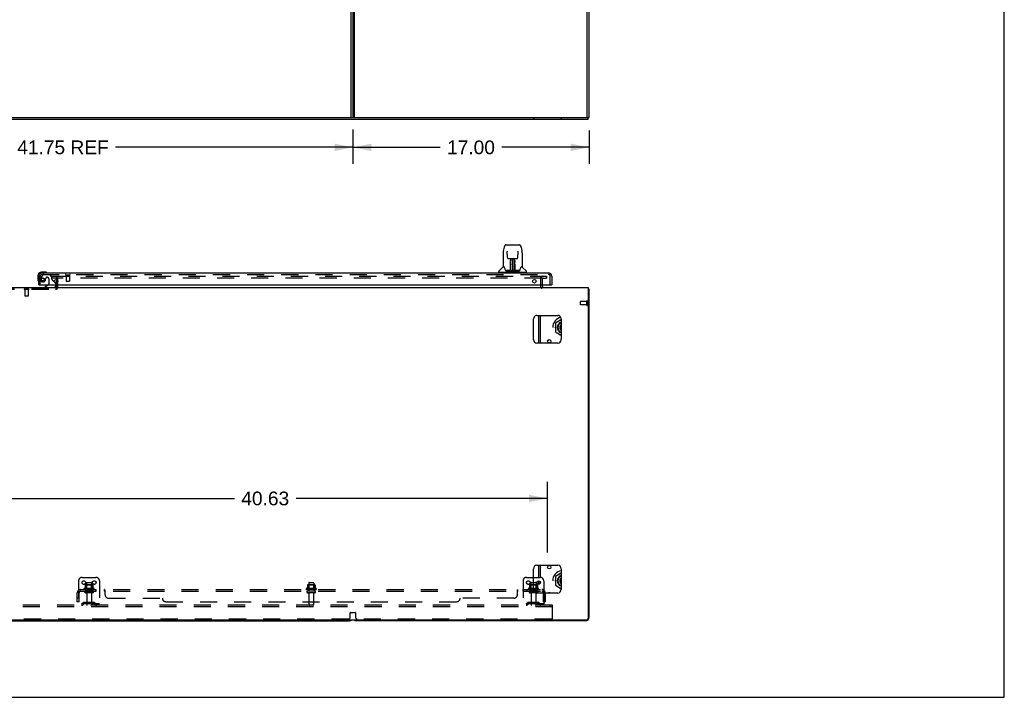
# Model space of a CAD drawing. Header units: inches. Extents: x 0 to 224, y 0 to 145.
# Tile 13 of 15: x 153 to 224, y 0 to 49. Entities that reach past the tile are written whole.
import ezdxf

# ---------------------------------------------------------------- set-up
doc = ezdxf.new("R2010")
doc.units = ezdxf.units.IN
doc.header["$LTSCALE"] = 12.302632
doc.header["$MEASUREMENT"] = 0
doc.linetypes.add('HIDDEN', pattern=[0.2, 0.1, -0.1])
doc.layers.get('0').update_dxf_attribs({"linetype": 'CONTINUOUS'})
for name, color, linetype in [('DEFAULT_2', 8, 'HIDDEN'), ('DIMENSIONS', 7, 'CONTINUOUS'), ('MAIN_DOOR_ASSEMBLY', 7, 'CONTINUOUS'), ('SUBPANELS', 7, 'CONTINUOUS')]:
    doc.layers.add(name, color=color, linetype=linetype)
doc.styles.get("Standard").update_dxf_attribs({"font": 'arial.ttf'})
doc.dimstyles.new('DIMSTYLE_1', dxfattribs={"dimtxt": 0.986842, "dimasz": 1.315789, "dimexe": 0.09, "dimexo": 0.07, "dimgap": 0.0375, "dimtad": 0, "dimtih": 1, "dimtoh": 1, "dimzin": 4, "dimdsep": 46, "dimtxsty": 'Standard', "dimblk": '_FILLED', "dimblk1": '_FILLED', "dimblk2": '_FILLED', "dimcen": 0.09, "dimadec": 3, "dimazin": 1, "dimtfac": 1, "dimtdec": 3, "dimtofl": 0, "dimtmove": 0, "dimatfit": 3, "dimldrblk": '_FILLED', "dimfxl": 0, "dimtolj": 1, "dimtzin": 4, "dimarcsym": 0})

# ---------------------------------------------------------------- blocks, each defined once
blk = doc.blocks.new('_FILLED')
at = {"color": 0, "linetype": 'ByBlock'}
blk.add_solid([(0, 0), (-1, 0.2), (-1, -0.2)], dxfattribs=at)
blk = doc.blocks.new('*D12')
at = {"layer": 'DIMENSIONS', "color": 2, "linetype": 'Continuous'}
for p, q in [((189.786, 51.426), (189.786, 60.268)), ((189.786, 59.084), (187.053, 59.084)), ((193.661, 59.084), (196.292, 59.084))]:
    blk.add_line(p, q, dxfattribs=at)
at = {"layer": 'DIMENSIONS', "color": 2, "linetype": 'Continuous', "xscale": 1.3157894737, "yscale": 1.3157894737, "zscale": 1.3157894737}
blk.add_blockref('_FILLED', (189.786, 59.084), dxfattribs=at)
at = {"layer": 'DIMENSIONS', "color": 2, "linetype": 'Continuous', "xscale": 1.3157894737, "yscale": 1.3157894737, "zscale": 1.3157894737, "rotation": 180}
blk.add_blockref('_FILLED', (193.661, 59.084), dxfattribs=at)
at = {"layer": 'DIMENSIONS', "color": 2, "linetype": 'Continuous', "insert": (186.56, 59.577), "char_height": 0.9868, "width": 2.68172, "attachment_point": 3, "line_spacing_factor": 0.9}
blk.add_mtext('3.88\\PI.D.', dxfattribs=at)
blk = doc.blocks.new('*D15')
at = {"layer": 'DIMENSIONS', "color": 2, "linetype": 'Continuous'}
for p, q in [((176.786, 40.896), (176.786, 38.434)), ((193.786, 40.834), (193.786, 38.434)), ((176.786, 39.618), (183.068, 39.618)), ((193.786, 39.618), (187.503, 39.618))]:
    blk.add_line(p, q, dxfattribs=at)
at = {"layer": 'DIMENSIONS', "color": 2, "linetype": 'Continuous', "xscale": 1.3157894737, "yscale": 1.3157894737, "zscale": 1.3157894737, "rotation": 180}
blk.add_blockref('_FILLED', (176.786, 39.618), dxfattribs=at)
at = {"layer": 'DIMENSIONS', "color": 2, "linetype": 'Continuous', "xscale": 1.3157894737, "yscale": 1.3157894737, "zscale": 1.3157894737}
blk.add_blockref('_FILLED', (193.786, 39.618), dxfattribs=at)
at = {"layer": 'DIMENSIONS', "color": 2, "linetype": 'Continuous', "insert": (185.286, 40.111), "char_height": 0.9868, "width": 3.44844, "attachment_point": 2, "line_spacing_factor": 0.9}
blk.add_mtext('17.00', dxfattribs=at)
blk = doc.blocks.new('*D16')
at = {"layer": 'DIMENSIONS', "color": 2, "linetype": 'Continuous'}
for p, q in [((135.036, 40.896), (135.036, 38.434)), ((176.786, 40.896), (176.786, 38.434)), ((135.036, 39.618), (152.126, 39.618)), ((176.786, 39.618), (159.695, 39.618))]:
    blk.add_line(p, q, dxfattribs=at)
at = {"layer": 'DIMENSIONS', "color": 2, "linetype": 'Continuous', "xscale": 1.3157894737, "yscale": 1.3157894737, "zscale": 1.3157894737, "rotation": 180}
blk.add_blockref('_FILLED', (135.036, 39.618), dxfattribs=at)
at = {"layer": 'DIMENSIONS', "color": 2, "linetype": 'Continuous', "xscale": 1.3157894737, "yscale": 1.3157894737, "zscale": 1.3157894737}
blk.add_blockref('_FILLED', (176.786, 39.618), dxfattribs=at)
at = {"layer": 'DIMENSIONS', "color": 2, "linetype": 'Continuous', "insert": (155.911, 40.111), "char_height": 0.9868, "width": 6.58139, "attachment_point": 2, "line_spacing_factor": 0.9}
blk.add_mtext('41.75 REF', dxfattribs=at)
blk = doc.blocks.new('*D24')
at = {"layer": 'DIMENSIONS', "color": 2, "linetype": 'Continuous'}
for p, q in [((150.161, 10.435), (150.161, 15.511)), ((190.786, 10.435), (190.786, 15.511)), ((150.161, 14.327), (168.255, 14.327)), ((190.786, 14.327), (172.691, 14.327))]:
    blk.add_line(p, q, dxfattribs=at)
at = {"layer": 'DIMENSIONS', "color": 2, "linetype": 'Continuous', "xscale": 1.3157894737, "yscale": 1.3157894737, "zscale": 1.3157894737, "rotation": 180}
blk.add_blockref('_FILLED', (150.161, 14.327), dxfattribs=at)
at = {"layer": 'DIMENSIONS', "color": 2, "linetype": 'Continuous', "xscale": 1.3157894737, "yscale": 1.3157894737, "zscale": 1.3157894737}
blk.add_blockref('_FILLED', (190.786, 14.327), dxfattribs=at)
at = {"layer": 'DIMENSIONS', "color": 2, "linetype": 'Continuous', "insert": (170.473, 14.82), "char_height": 0.9868, "width": 3.44844, "attachment_point": 2, "line_spacing_factor": 0.9}
blk.add_mtext('40.63', dxfattribs=at)

msp = doc.modelspace()

# ---------------------------------------------------------------- hatches: boundary and pattern name
at = {"linetype": 'Continuous'}
h = msp.add_hatch(dxfattribs=at)
h.set_pattern_fill('DEFAULT__3', color=2, scale=179001.843809, angle=245, style=0, pattern_type=0)
h.set_pattern_definition([(245, (0, 0), (162230, -75650), [])])
edge = h.paths.add_edge_path()
edge.add_line((193.661, 41.755), (193.661, 125.505))
edge.add_line((193.786, 125.505), (193.661, 125.505))
edge.add_line((193.786, 41.755), (193.786, 125.505))
edge.add_line((193.786, 41.755), (193.661, 41.755))
h = msp.add_hatch(dxfattribs=at)
h.set_pattern_fill('DEFAULT__1', color=2, scale=838700.086663, angle=5, style=0, pattern_type=0)
h.set_pattern_definition([(5, (0, 0), (-73100, 835500), [])])
edge = h.paths.add_edge_path()
edge.add_line((193.723, 41.755), (76.348, 41.755))
edge.add_line((193.723, 41.63), (193.723, 41.755))
edge.add_line((193.723, 41.63), (76.348, 41.63))
edge.add_line((76.348, 41.63), (76.348, 41.755))

# ---------------------------------------------------------------- linework, layer by layer
at = {"color": 7, "linetype": 'Continuous'}
for p, q in [((223.684, 0), (223.684, 144.737)), ((193.661, 41.755), (193.661, 125.505)), ((193.786, 41.755), (193.786, 125.505)), ((176.786, 49.38), (176.786, 41.755)), ((176.911, 41.755), (176.911, 49.38)), ((76.286, 41.755), (193.786, 41.755)), ((193.723, 41.63), (76.348, 41.63)), ((193.723, 41.63), (193.723, 41.755)), ((76.348, 29.514), (193.723, 29.514)), ((190.411, 29.718), (190.411, 29.639)), ((193.723, 29.514), (193.723, 5.702)), ((193.786, 29.389), (193.723, 29.389)), ((193.786, 5.764), (193.786, 29.389)), ((189.786, 25.764), (189.786, 27.264)), ((190.036, 27.514), (191.536, 27.514)), ((190.265, 27.514), (190.265, 25.514)), ((191.786, 27.203), (191.36, 26.957)), ((191.403, 26.932), (191.36, 26.957)), ((191.36, 26.957), (191.36, 26.322)), ((191.786, 27.264), (191.786, 25.764)), ((191.403, 26.347), (191.36, 26.322)), ((191.36, 26.322), (191.786, 26.076)), ((191.536, 25.514), (190.036, 25.514)), ((189.786, 7.764), (189.786, 9.264)), ((190.036, 9.514), (191.536, 9.514)), ((190.265, 9.514), (190.265, 8.639)), ((191.786, 9.264), (191.786, 7.764)), ((189.786, 8.639), (190.286, 8.639)), ((191.786, 8.953), (191.36, 8.707)), ((191.403, 8.682), (191.36, 8.707)), ((191.36, 8.707), (191.36, 8.072)), ((190.265, 8.339), (190.265, 8.19)), ((190.536, 8.389), (190.536, 7.514)), ((191.403, 8.097), (191.36, 8.072)), ((191.36, 8.072), (191.786, 7.826)), ((191.536, 7.514), (190.036, 7.514)), ((76.411, 5.577), (193.598, 5.577)), ((135.286, 5.514), (176.536, 5.514)), ((193.536, 5.514), (177.036, 5.514)), ((0, 0), (223.684, 0))]:
    msp.add_line(p, q, dxfattribs=at)
at = {"color": 3, "linetype": 'Continuous'}
for p, q in [((176.661, 41.755), (176.661, 49.38)), ((190.161, 25.514), (190.161, 27.514)), ((190.161, 8.639), (190.161, 9.514)), ((190.161, 8.136), (190.161, 8.392))]:
    msp.add_line(p, q, dxfattribs=at)
at = {"color": 7, "linetype": 'Continuous'}
for points in [[(193.725, 29.428), (193.727, 29.426), (193.73, 29.423), (193.732, 29.421), (193.736, 29.42), (193.739, 29.418), (193.743, 29.416), (193.747, 29.414), (193.75, 29.413), (193.754, 29.412)], [(193.754, 29.412), (193.762, 29.409), (193.765, 29.408), (193.768, 29.406), (193.771, 29.405), (193.774, 29.404), (193.776, 29.402), (193.779, 29.401), (193.781, 29.399), (193.782, 29.398), (193.783, 29.396), (193.784, 29.395), (193.785, 29.393), (193.785, 29.391), (193.786, 29.389)]]:
    msp.add_lwpolyline(points, dxfattribs=at)
for centre, radius in [((190.921, 25.65), 0.125), ((190.921, 9.379), 0.125), ((190.161, 8.264), 0.128)]:
    msp.add_circle(centre, radius, dxfattribs=at)
for centre, radius, start, end in [((190.536, 29.639), 0.125, 180, 270), ((193.536, 29.264), 0.25, 40.76087, 41.39316), ((190.036, 27.264), 0.25, 90, 180), ((190.921, 27.629), 0.125, 246.54302, 293.45698), ((191.911, 26.639), 0.744, 101.43626, 180), ((191.911, 26.639), 0.413, 107.6446, 252.35553), ((191.536, 27.264), 0.25, 0, 90), ((191.911, 26.639), 0.366, 109.99052, 250.00947), ((191.911, 26.639), 0.365, 110.02865, 249.97135), ((191.911, 26.639), 0.557, 111.16769, 128.83231), ((191.911, 26.639), 0.557, 171.16769, 188.83231), ((191.554, 26.754), 0.01, 319.44459, 342.14154), ((191.554, 26.524), 0.01, 21.86633, 40.52313), ((191.911, 26.639), 0.235, 122.13608, 237.86392), ((190.036, 25.764), 0.25, 180, 270), ((191.536, 25.764), 0.25, 270, 360), ((191.911, 26.639), 0.557, 231.16769, 248.83231), ((190.036, 9.264), 0.25, 90, 180), ((191.536, 9.264), 0.25, 0, 90), ((190.286, 8.389), 0.25, 0, 90), ((191.911, 8.389), 0.744, 99.68035, 180), ((191.911, 8.389), 0.413, 107.6446, 252.35553), ((191.911, 8.389), 0.366, 109.99052, 250.00947), ((191.911, 8.389), 0.365, 110.02865, 249.97135), ((191.911, 8.389), 0.557, 111.16769, 128.83231), ((191.911, 8.389), 0.235, 122.13608, 237.86392), ((191.911, 8.389), 0.557, 171.16769, 188.83231), ((191.554, 8.504), 0.01, 319.44459, 342.14154), ((191.554, 8.274), 0.01, 21.86633, 40.52313), ((191.911, 8.389), 0.557, 231.16769, 248.83231), ((190.036, 7.764), 0.25, 180, 270), ((190.921, 7.4), 0.125, 66.54302, 113.45698), ((191.536, 7.764), 0.25, 270, 360), ((193.536, 5.764), 0.25, 270, 360), ((193.598, 5.702), 0.125, 270, 360), ((176.536, 5.764), 0.25, 270, 311.40404), ((177.036, 5.764), 0.25, 228.59596, 270)]:
    msp.add_arc(centre, radius, start, end, dxfattribs=at)
at = {"layer": 'DEFAULT_2', "color": 8, "linetype": 'HIDDEN'}
for p, q in [((189.786, 41.755), (189.786, 41.63)), ((191.786, 41.755), (191.786, 41.63)), ((155.098, 30.327), (190.379, 30.327)), ((155.098, 30.327), (155.098, 30.202)), ((190.379, 30.202), (155.098, 30.202)), ((155.432, 29.543), (155.432, 30.152)), ((155.536, 29.543), (155.536, 30.152)), ((190.286, 30.139), (190.286, 29.639)), ((190.407, 30.327), (190.723, 30.327)), ((190.407, 30.202), (190.723, 30.202)), ((190.411, 30.139), (190.411, 29.718)), ((190.723, 30.327), (190.723, 30.202)), ((151.19, 29.493), (155.382, 29.493)), ((151.19, 29.389), (155.382, 29.389)), ((153.454, 29.393), (153.117, 29.393)), ((153.117, 29.393), (153.117, 29.375)), ((153.454, 29.375), (153.117, 29.375)), ((153.162, 29.375), (153.162, 28.903)), ((153.41, 29.375), (153.41, 28.903)), ((153.454, 29.393), (153.454, 29.375)), ((153.41, 28.903), (153.162, 28.903)), ((153.172, 28.893), (153.162, 28.903)), ((153.4, 28.893), (153.172, 28.893)), ((153.4, 28.893), (153.41, 28.903)), ((193.161, 28.275), (193.161, 28.503)), ((193.618, 28.513), (193.171, 28.513)), ((193.618, 28.247), (193.618, 28.531)), ((193.661, 28.247), (193.661, 28.531)), ((193.618, 28.265), (193.171, 28.265)), ((157.286, 8.639), (158.286, 8.639)), ((189.286, 8.639), (189.786, 8.639)), ((157.036, 8.389), (157.036, 6.639)), ((158.141, 7.834), (157.43, 7.834)), ((157.508, 8.09), (157.508, 7.862)), ((158.041, 8.1), (157.53, 8.1)), ((157.602, 8.08), (157.582, 8.1)), ((157.969, 8.08), (157.602, 8.08)), ((157.602, 7.784), (157.602, 8.08)), ((157.603, 8.234), (157.603, 7.639)), ((157.633, 8.264), (157.939, 8.264)), ((157.969, 8.234), (157.969, 7.639)), ((157.969, 8.08), (157.989, 8.1)), ((157.969, 7.784), (157.969, 8.08)), ((158.063, 8.09), (158.063, 7.862)), ((158.536, 8.389), (158.536, 6.639)), ((174.141, 7.834), (173.43, 7.834)), ((173.508, 8.09), (173.508, 7.862)), ((174.041, 8.1), (173.53, 8.1)), ((173.602, 8.08), (173.582, 8.1)), ((173.969, 8.08), (173.602, 8.08)), ((173.602, 7.784), (173.602, 8.08)), ((173.603, 8.234), (173.603, 7.639)), ((173.633, 8.264), (173.939, 8.264)), ((173.969, 8.234), (173.969, 7.639)), ((173.969, 8.08), (173.989, 8.1)), ((173.969, 7.784), (173.969, 8.08)), ((174.063, 8.09), (174.063, 7.862)), ((189.036, 8.389), (189.036, 6.639)), ((190.141, 7.834), (189.43, 7.834)), ((189.508, 8.09), (189.508, 7.862)), ((190.041, 8.1), (189.53, 8.1)), ((189.602, 8.08), (189.582, 8.1)), ((189.969, 8.08), (189.602, 8.08)), ((189.602, 7.784), (189.602, 8.08)), ((189.603, 8.234), (189.603, 7.639)), ((189.633, 8.264), (189.939, 8.264)), ((189.969, 8.234), (189.969, 7.639)), ((189.969, 8.08), (189.989, 8.1)), ((189.969, 7.784), (189.969, 8.08)), ((190.063, 8.09), (190.063, 7.862)), ((158.12, 7.764), (157.451, 7.764)), ((158.05, 7.639), (157.521, 7.639)), ((158.05, 7.533), (157.521, 7.533)), ((157.602, 7.784), (157.582, 7.764)), ((157.969, 7.784), (157.602, 7.784)), ((157.62, 7.471), (157.62, 6.669)), ((157.952, 7.471), (157.952, 6.669)), ((157.969, 7.784), (157.989, 7.764)), ((174.12, 7.764), (173.451, 7.764)), ((174.05, 7.639), (173.521, 7.639)), ((174.05, 7.533), (173.521, 7.533)), ((173.602, 7.784), (173.582, 7.764)), ((173.969, 7.784), (173.602, 7.784)), ((173.62, 7.471), (173.62, 6.669)), ((173.952, 7.471), (173.952, 6.669)), ((173.969, 7.784), (173.989, 7.764)), ((190.12, 7.764), (189.451, 7.764)), ((190.05, 7.639), (189.521, 7.639)), ((190.05, 7.533), (189.521, 7.533)), ((189.602, 7.784), (189.582, 7.764)), ((189.969, 7.784), (189.602, 7.784)), ((189.62, 7.471), (189.62, 6.669)), ((189.952, 7.471), (189.952, 6.669)), ((189.969, 7.784), (189.989, 7.764)), ((190.536, 7.514), (190.536, 6.639)), ((191.161, 6.639), (78.036, 6.639)), ((191.161, 6.514), (78.036, 6.514)), ((158.536, 6.743), (157.036, 6.743)), ((157.378, 6.812), (157.311, 6.763)), ((157.439, 6.728), (157.371, 6.679)), ((158.126, 6.833), (157.445, 6.833)), ((158.126, 6.729), (157.445, 6.729)), ((157.611, 6.833), (157.611, 6.729)), ((157.961, 6.833), (157.961, 6.729)), ((158.132, 6.728), (158.2, 6.679)), ((158.193, 6.812), (158.261, 6.763)), ((190.536, 6.743), (189.036, 6.743)), ((189.378, 6.812), (189.311, 6.763)), ((189.439, 6.728), (189.371, 6.679)), ((190.126, 6.833), (189.445, 6.833)), ((190.126, 6.729), (189.445, 6.729)), ((189.611, 6.833), (189.611, 6.729)), ((189.961, 6.833), (189.961, 6.729)), ((190.132, 6.728), (190.2, 6.679)), ((190.193, 6.812), (190.261, 6.763)), ((190.991, 6.514), (190.991, 6.639)), ((191.161, 6.514), (191.161, 6.639)), ((191.161, 5.702), (191.161, 6.514)), ((176.598, 5.764), (176.598, 6.095)), ((176.618, 6.115), (176.953, 6.115)), ((176.973, 6.095), (176.973, 5.764)), ((176.473, 5.639), (135.348, 5.639)), ((191.098, 5.639), (177.098, 5.639))]:
    msp.add_line(p, q, dxfattribs=at)
for centre in [(157.411, 8.264), (158.161, 8.264), (189.411, 8.264)]:
    msp.add_circle(centre, 0.128, dxfattribs=at)
for centre, radius, start, end in [((155.382, 30.152), 0.154, 0, 90), ((155.382, 30.152), 0.05, 0, 90), ((190.473, 30.139), 0.188, 90, 180), ((190.473, 30.139), 0.0625, 90, 180), ((155.382, 29.543), 0.154, 270, 360), ((155.382, 29.543), 0.05, 270, 360), ((190.536, 29.639), 0.25, 180, 229.23913), ((193.171, 28.503), 0.01, 90, 180), ((193.639, 28.531), 0.0215, 360, 180), ((193.171, 28.275), 0.01, 180, 270), ((193.639, 28.247), 0.0215, 180, 0), ((157.286, 8.389), 0.25, 90, 180), ((158.286, 8.389), 0.25, 0, 90), ((189.286, 8.389), 0.25, 90, 180), ((157.451, 7.803), 0.0384, 124.44966, 270), ((157.786, 7.234), 0.698, 113.96793, 120.66313), ((157.498, 7.881), 0.01, 293.96793, 360), ((157.518, 8.09), 0.01, 95.19383, 180), ((157.53, 7.959), 0.141, 90, 95.20805), ((157.633, 8.234), 0.03, 89.99999, 180), ((157.939, 8.234), 0.03, 0, 90.00001), ((158.041, 7.959), 0.141, 84.79195, 90), ((158.053, 8.09), 0.01, 0, 84.80617), ((158.073, 7.881), 0.01, 180, 246.03207), ((157.786, 7.234), 0.698, 59.33687, 66.03207), ((158.12, 7.803), 0.0384, 270, 55.55034), ((173.451, 7.803), 0.0384, 124.44966, 270), ((173.786, 7.234), 0.698, 113.96793, 120.66313), ((173.498, 7.881), 0.01, 293.96793, 360), ((173.518, 8.09), 0.01, 95.19383, 180), ((173.53, 7.959), 0.141, 90, 95.20805), ((173.633, 8.234), 0.03, 89.99999, 180), ((173.939, 8.234), 0.03, 0, 90.00001), ((174.041, 7.959), 0.141, 84.79195, 90), ((174.053, 8.09), 0.01, 0, 84.80617), ((174.073, 7.881), 0.01, 180, 246.03207), ((173.786, 7.234), 0.698, 59.33687, 66.03207), ((174.12, 7.803), 0.0384, 270, 55.55034), ((189.451, 7.803), 0.0384, 124.44966, 270), ((189.786, 7.234), 0.698, 113.96793, 120.66313), ((189.498, 7.881), 0.01, 293.96793, 360), ((189.518, 8.09), 0.01, 95.19383, 180), ((189.53, 7.959), 0.141, 90, 95.20805), ((189.633, 8.234), 0.03, 89.99999, 180), ((189.939, 8.234), 0.03, 0, 90.00001), ((190.041, 7.959), 0.141, 84.79195, 90), ((190.053, 8.09), 0.01, 0, 84.80617), ((190.073, 7.881), 0.01, 180, 246.03207), ((189.786, 7.234), 0.698, 59.33687, 66.03207), ((190.12, 7.803), 0.0384, 270, 55.55034), ((157.521, 7.586), 0.053, 90, 270), ((157.557, 7.471), 0.0625, 0, 90), ((158.014, 7.471), 0.0625, 90, 180), ((158.05, 7.586), 0.053, 270, 90), ((173.521, 7.586), 0.053, 90, 270), ((173.557, 7.471), 0.0625, 0, 90), ((174.014, 7.471), 0.0625, 90, 180), ((174.05, 7.586), 0.053, 270, 90), ((189.521, 7.586), 0.053, 90, 270), ((189.557, 7.471), 0.0625, 0, 90), ((190.014, 7.471), 0.0625, 90, 180), ((190.05, 7.586), 0.053, 270, 90), ((157.25, 6.847), 0.104, 270, 305.75389), ((157.25, 6.847), 0.208, 270, 305.75389), ((157.445, 6.719), 0.114, 90, 125.75389), ((157.445, 6.719), 0.01, 90, 125.75389), ((157.65, 6.669), 0.03, 180, 270), ((157.922, 6.669), 0.03, 270, 360), ((158.126, 6.719), 0.114, 54.24611, 90), ((158.126, 6.719), 0.01, 54.24611, 90), ((158.321, 6.847), 0.208, 234.24611, 270), ((158.321, 6.847), 0.104, 234.24611, 270), ((173.65, 6.669), 0.03, 180, 270), ((173.922, 6.669), 0.03, 270, 360), ((189.25, 6.847), 0.104, 270, 305.75389), ((189.25, 6.847), 0.208, 270, 305.75389), ((189.445, 6.719), 0.114, 90, 125.75389), ((189.445, 6.719), 0.01, 90, 125.75389), ((189.65, 6.669), 0.03, 180, 270), ((189.922, 6.669), 0.03, 270, 360), ((190.126, 6.719), 0.114, 54.24611, 90), ((190.126, 6.719), 0.01, 54.24611, 90), ((190.321, 6.847), 0.208, 234.24611, 270), ((190.321, 6.847), 0.104, 234.24611, 270), ((176.473, 5.764), 0.125, 270, 360), ((176.618, 6.095), 0.02, 90, 180), ((176.953, 6.095), 0.02, 0, 90), ((177.098, 5.764), 0.125, 180, 270), ((191.098, 5.702), 0.0625, 270, 360)]:
    msp.add_arc(centre, radius, start, end, dxfattribs=at)
at = {"layer": 'MAIN_DOOR_ASSEMBLY', "color": 7, "linetype": 'Continuous'}
for p, q in [((187.597, 31.985), (187.597, 31.021)), ((187.597, 31.985), (187.597, 31.985)), ((187.677, 32.434), (187.612, 32.128)), ((187.801, 32.588), (187.801, 32.588)), ((187.801, 32.588), (188.77, 32.588)), ((187.898, 32.124), (187.898, 32.12)), ((187.898, 32.12), (187.898, 32.115)), ((187.898, 32.115), (187.898, 32.109)), ((187.898, 32.109), (187.898, 32.099)), ((187.906, 31.682), (187.898, 32.099)), ((188.666, 31.682), (188.673, 32.101)), ((188.673, 32.111), (188.673, 32.116)), ((188.673, 32.101), (188.673, 32.111)), ((188.894, 32.434), (188.959, 32.128)), ((188.975, 31.985), (188.975, 31.021)), ((187.986, 31.604), (188.046, 31.604)), ((188.087, 31.605), (188.484, 31.605)), ((188.135, 31.364), (188.136, 31.401)), ((188.135, 31.326), (188.135, 31.364)), ((188.136, 31.435), (188.136, 31.465)), ((188.136, 31.401), (188.136, 31.435)), ((188.142, 31.25), (188.143, 31.325)), ((188.146, 31.605), (188.143, 31.25)), ((188.144, 31.439), (188.143, 31.404)), ((188.143, 31.404), (188.143, 31.365)), ((188.143, 31.365), (188.143, 31.325)), ((188.143, 31.25), (188.143, 31.23)), ((188.143, 31.23), (188.143, 31.222)), ((188.143, 31.222), (188.144, 31.222)), ((188.144, 31.47), (188.144, 31.439)), ((188.159, 31.368), (188.144, 31.368)), ((188.144, 31.361), (188.159, 31.362)), ((188.144, 31.222), (188.144, 31.145)), ((188.148, 30.745), (188.163, 31.605)), ((188.172, 31.6), (188.171, 31.551)), ((188.172, 31.605), (188.172, 31.6)), ((188.286, 31.605), (188.286, 30.734)), ((188.4, 31.551), (188.399, 31.605)), ((188.423, 30.745), (188.408, 31.605)), ((188.427, 31.368), (188.412, 31.368)), ((188.413, 31.362), (188.427, 31.361)), ((188.428, 31.25), (188.425, 31.605)), ((188.427, 31.222), (188.427, 31.145)), ((188.428, 31.385), (188.428, 31.422)), ((188.428, 31.346), (188.428, 31.385)), ((188.429, 31.25), (188.428, 31.346)), ((188.428, 31.23), (188.428, 31.25)), ((188.428, 31.222), (188.428, 31.23)), ((188.429, 31.231), (188.429, 31.241)), ((188.429, 31.203), (188.429, 31.231)), ((188.435, 31.465), (188.436, 31.435)), ((188.436, 31.435), (188.436, 31.401)), ((188.436, 31.401), (188.436, 31.364)), ((188.436, 31.364), (188.436, 31.326)), ((188.525, 31.604), (188.585, 31.604)), ((154.62, 30.632), (154.364, 30.632)), ((154.407, 30.572), (154.364, 30.572)), ((154.658, 30.63), (154.62, 30.632)), ((154.756, 30.586), (154.755, 30.586)), ((187.282, 30.62), (187.282, 30.674)), ((189.282, 30.612), (187.29, 30.612)), ((187.588, 30.997), (187.293, 30.702)), ((187.341, 30.612), (187.341, 30.572)), ((187.665, 31.013), (187.604, 31.013)), ((187.609, 31.006), (187.671, 31.006)), ((187.669, 31.009), (187.669, 31.009)), ((188.133, 30.738), (187.8, 30.738)), ((187.821, 30.73), (188.75, 30.73)), ((188.131, 30.757), (188.134, 31.079)), ((188.134, 30.738), (188.133, 30.738)), ((188.141, 31.053), (188.134, 31.053)), ((188.135, 30.734), (188.134, 30.735)), ((188.138, 30.739), (188.138, 30.738)), ((188.139, 30.757), (188.141, 31.053)), ((188.141, 30.76), (188.142, 30.77)), ((188.141, 30.752), (188.141, 30.76)), ((188.141, 30.751), (188.141, 30.752)), ((188.141, 30.749), (188.141, 30.751)), ((188.141, 30.748), (188.141, 30.749)), ((188.141, 30.748), (188.141, 30.748)), ((188.142, 30.799), (188.144, 30.89)), ((188.142, 30.77), (188.142, 30.799)), ((188.142, 30.77), (188.142, 30.746)), ((188.144, 31.145), (188.144, 31.145)), ((188.144, 31.134), (188.144, 31.145)), ((188.146, 31.138), (188.144, 31.138)), ((188.144, 31.135), (188.152, 31.135)), ((188.144, 31.13), (188.144, 31.134)), ((188.144, 31.128), (188.144, 31.13)), ((188.144, 31.127), (188.144, 31.128)), ((188.144, 31.127), (188.144, 31.127)), ((188.144, 31.126), (188.144, 31.126)), ((188.144, 30.89), (188.144, 31.126)), ((188.147, 30.735), (188.151, 30.731)), ((188.158, 30.813), (188.149, 30.813)), ((188.152, 30.738), (188.15, 30.738)), ((188.158, 30.813), (188.157, 30.736)), ((188.157, 30.736), (188.286, 30.734)), ((188.414, 30.736), (188.286, 30.734)), ((188.422, 30.813), (188.413, 30.813)), ((188.414, 30.736), (188.413, 30.813)), ((188.419, 31.135), (188.427, 31.135)), ((188.421, 30.738), (188.42, 30.738)), ((188.427, 31.138), (188.425, 31.138)), ((188.427, 31.145), (188.427, 31.143)), ((188.427, 31.143), (188.427, 31.132)), ((188.427, 31.132), (188.427, 31.129)), ((188.427, 31.129), (188.427, 31.128)), ((188.427, 30.89), (188.427, 31.126)), ((188.427, 30.89), (188.429, 30.799)), ((188.429, 30.799), (188.429, 30.771)), ((188.429, 30.771), (188.43, 30.759)), ((188.429, 30.746), (188.43, 30.77)), ((188.429, 30.746), (188.43, 30.744)), ((188.43, 30.759), (188.43, 30.756)), ((188.43, 30.756), (188.43, 30.753)), ((188.43, 30.753), (188.43, 30.751)), ((188.43, 30.751), (188.43, 30.75)), ((188.43, 30.75), (188.43, 30.749)), ((188.43, 30.749), (188.43, 30.748)), ((188.43, 30.748), (188.43, 30.747)), ((188.433, 30.74), (188.434, 30.739)), ((188.433, 30.738), (188.434, 30.739)), ((188.435, 30.732), (188.436, 30.734)), ((188.771, 30.738), (188.438, 30.738)), ((188.899, 31.002), (188.903, 31.009)), ((188.9, 31.006), (188.962, 31.006)), ((188.903, 31.009), (188.903, 31.009)), ((188.906, 31.013), (188.907, 31.014)), ((188.967, 31.013), (188.906, 31.013)), ((188.983, 30.997), (189.278, 30.702)), ((189.23, 30.612), (189.23, 30.572)), ((189.29, 30.62), (189.29, 30.674)), ((154.101, 30.369), (154.101, 30.113)), ((154.101, 30.113), (154.103, 30.075)), ((154.146, 29.984), (154.146, 29.981)), ((154.146, 29.981), (154.147, 29.979)), ((155.28, 29.945), (155.36, 29.865)), ((154.181, 29.718), (154.161, 29.718)), ((154.841, 29.691), (154.603, 29.553)), ((154.603, 29.514), (154.603, 29.553)), ((155.39, 29.718), (155.39, 29.671)), ((191.078, 29.718), (191.098, 29.718))]:
    msp.add_line(p, q, dxfattribs=at)
at = {"layer": 'MAIN_DOOR_ASSEMBLY', "color": 3, "linetype": 'Continuous'}
for p, q in [((154.407, 30.572), (190.852, 30.572)), ((154.161, 29.718), (154.161, 30.326)), ((191.098, 30.326), (191.098, 29.718)), ((154.181, 29.718), (191.078, 29.718))]:
    msp.add_line(p, q, dxfattribs=at)
at = {"layer": 'MAIN_DOOR_ASSEMBLY', "color": 8, "linetype": 'HIDDEN'}
for p, q in [((154.265, 29.718), (154.265, 30.326)), ((154.441, 30.414), (154.339, 30.27)), ((154.407, 30.468), (190.852, 30.468)), ((154.505, 30.447), (154.957, 30.447)), ((154.793, 30.255), (154.76, 30.255)), ((154.891, 30.157), (154.891, 29.778)), ((155.083, 30.321), (154.957, 30.447)), ((155.083, 30.321), (155.083, 30.142)), ((155.141, 30.084), (155.28, 29.945)), ((155.39, 29.794), (155.39, 29.718)), ((156.123, 30.425), (156.407, 30.425)), ((156.141, 30.425), (156.141, 29.978)), ((156.151, 29.968), (156.379, 29.968)), ((156.389, 30.425), (156.389, 29.978)), ((190.994, 29.718), (190.994, 30.326))]:
    msp.add_line(p, q, dxfattribs=at)
at = {"layer": 'MAIN_DOOR_ASSEMBLY', "color": 7, "linetype": 'Continuous'}
for points in [[(187.612, 32.128), (187.606, 32.098), (187.601, 32.058), (187.597, 32.018), (187.597, 31.985)], [(187.801, 32.588), (187.798, 32.588), (187.784, 32.587), (187.771, 32.583), (187.759, 32.578), (187.748, 32.571), (187.737, 32.563), (187.728, 32.555), (187.72, 32.545), (187.713, 32.534), (187.706, 32.523), (187.7, 32.511), (187.695, 32.497), (187.69, 32.482), (187.685, 32.465), (187.68, 32.447), (187.677, 32.434)], [(187.898, 32.127), (187.897, 32.128), (187.897, 32.127), (187.898, 32.127), (187.898, 32.126), (187.898, 32.125), (187.898, 32.124)], [(188.673, 32.116), (188.673, 32.12), (188.673, 32.122), (188.674, 32.124), (188.674, 32.125), (188.674, 32.126), (188.674, 32.127), (188.674, 32.127)], [(188.894, 32.434), (188.891, 32.447), (188.887, 32.465), (188.882, 32.482), (188.876, 32.497), (188.871, 32.511), (188.865, 32.523), (188.858, 32.535), (188.851, 32.545), (188.843, 32.555), (188.833, 32.564), (188.823, 32.572), (188.812, 32.578), (188.799, 32.583), (188.786, 32.587), (188.773, 32.588), (188.77, 32.588)], [(188.975, 31.985), (188.974, 32.018), (188.971, 32.058), (188.965, 32.098), (188.959, 32.128)], [(187.906, 31.682), (187.906, 31.675), (187.908, 31.664), (187.911, 31.653), (187.916, 31.643), (187.923, 31.634), (187.93, 31.626), (187.939, 31.619), (187.949, 31.613), (187.959, 31.608), (187.969, 31.605), (187.98, 31.604), (187.985, 31.604)], [(188.047, 31.604), (188.056, 31.604), (188.067, 31.604), (188.078, 31.605), (188.087, 31.605)], [(188.134, 31.079), (188.134, 31.105), (188.135, 31.13), (188.135, 31.154), (188.135, 31.177), (188.135, 31.198), (188.135, 31.217), (188.135, 31.235)], [(188.144, 31.47), (188.143, 31.469), (188.143, 31.468), (188.141, 31.466), (188.14, 31.466), (188.138, 31.465), (188.136, 31.465)], [(188.143, 31.23), (188.143, 31.23), (188.144, 31.226), (188.144, 31.222)], [(188.427, 31.222), (188.427, 31.226), (188.428, 31.23), (188.428, 31.23)], [(188.428, 31.422), (188.428, 31.455), (188.428, 31.47)], [(188.429, 31.106), (188.429, 31.132), (188.429, 31.157), (188.429, 31.181), (188.429, 31.203)], [(188.436, 31.235), (188.436, 31.217), (188.436, 31.198), (188.436, 31.177), (188.436, 31.154), (188.437, 31.13), (188.437, 31.105), (188.437, 31.079), (188.44, 30.757)], [(188.484, 31.605), (188.493, 31.605), (188.505, 31.604), (188.516, 31.604), (188.524, 31.604)], [(188.586, 31.604), (188.593, 31.604), (188.603, 31.606), (188.614, 31.609), (188.624, 31.613), (188.633, 31.62), (188.642, 31.627), (188.649, 31.635), (188.656, 31.645), (188.66, 31.655), (188.664, 31.666), (188.665, 31.676), (188.666, 31.682)], [(154.755, 30.586), (154.754, 30.586), (154.752, 30.587), (154.749, 30.587)], [(187.665, 31.014), (187.665, 31.014), (187.665, 31.014), (187.665, 31.014)], [(187.665, 31.014), (187.666, 31.013), (187.666, 31.012), (187.667, 31.011), (187.668, 31.011)], [(187.668, 31.011), (187.667, 31.012), (187.667, 31.012), (187.666, 31.013), (187.666, 31.013), (187.667, 31.013)], [(187.674, 31.006), (187.672, 31.007), (187.671, 31.008), (187.669, 31.009), (187.668, 31.01), (187.668, 31.011)], [(187.668, 31.011), (187.668, 31.01), (187.669, 31.009)], [(187.669, 31.009), (187.672, 31.003), (187.686, 30.974), (187.701, 30.939), (187.717, 30.896), (187.733, 30.848), (187.747, 30.801)], [(187.747, 30.801), (187.75, 30.793), (187.755, 30.78), (187.759, 30.77), (187.765, 30.761), (187.77, 30.754)], [(187.77, 30.754), (187.776, 30.748), (187.782, 30.743), (187.79, 30.739), (187.797, 30.738), (187.8, 30.738)], [(188.134, 30.735), (188.134, 30.735), (188.133, 30.735), (188.133, 30.734), (188.132, 30.734), (188.131, 30.733), (188.13, 30.733)], [(188.131, 30.738), (188.133, 30.738), (188.135, 30.739), (188.136, 30.74), (188.138, 30.742), (188.138, 30.744), (188.139, 30.746)], [(188.141, 30.746), (188.14, 30.744), (188.14, 30.742), (188.138, 30.74), (188.137, 30.739), (188.135, 30.738), (188.134, 30.738)], [(188.134, 30.738), (188.135, 30.738), (188.136, 30.739), (188.138, 30.739)], [(188.138, 30.739), (188.139, 30.74), (188.139, 30.741), (188.14, 30.742), (188.14, 30.743), (188.14, 30.744), (188.141, 30.744), (188.141, 30.744), (188.141, 30.745), (188.141, 30.745), (188.141, 30.745), (188.141, 30.746), (188.141, 30.746), (188.141, 30.746), (188.141, 30.746), (188.141, 30.747), (188.141, 30.747), (188.141, 30.748)], [(188.138, 30.739), (188.14, 30.74), (188.141, 30.742)], [(188.141, 30.742), (188.142, 30.744), (188.142, 30.746)], [(188.147, 30.738), (188.146, 30.739), (188.145, 30.739), (188.144, 30.74), (188.143, 30.74), (188.143, 30.741), (188.142, 30.742), (188.142, 30.743), (188.141, 30.743)], [(188.141, 30.742), (188.141, 30.741), (188.142, 30.74), (188.143, 30.738), (188.144, 30.737), (188.146, 30.736), (188.147, 30.735)], [(188.144, 31.126), (188.144, 31.126), (188.144, 31.127)], [(188.15, 30.738), (188.15, 30.738), (188.149, 30.738), (188.148, 30.738), (188.147, 30.738)], [(188.151, 30.731), (188.152, 30.73), (188.153, 30.73)], [(188.419, 30.73), (188.419, 30.73), (188.42, 30.731), (188.424, 30.735)], [(188.423, 30.738), (188.422, 30.738), (188.421, 30.738)], [(188.43, 30.743), (188.429, 30.742), (188.429, 30.742), (188.428, 30.741), (188.427, 30.74), (188.426, 30.739), (188.425, 30.738), (188.423, 30.738)], [(188.424, 30.735), (188.425, 30.736), (188.426, 30.737), (188.427, 30.738), (188.429, 30.739), (188.429, 30.739), (188.43, 30.74), (188.431, 30.741), (188.431, 30.741)], [(188.427, 31.128), (188.427, 31.127), (188.427, 31.127), (188.427, 31.126)], [(188.432, 30.757), (188.43, 31.08), (188.429, 31.106)], [(188.43, 30.747), (188.43, 30.747), (188.43, 30.746), (188.43, 30.746), (188.43, 30.746), (188.43, 30.746), (188.43, 30.745), (188.43, 30.745), (188.431, 30.745), (188.431, 30.744), (188.431, 30.744), (188.431, 30.743), (188.431, 30.743), (188.432, 30.742), (188.432, 30.741), (188.433, 30.74)], [(188.43, 30.744), (188.43, 30.742), (188.432, 30.74), (188.433, 30.739), (188.434, 30.739)], [(188.432, 30.746), (188.433, 30.744), (188.433, 30.742), (188.435, 30.74), (188.436, 30.739), (188.438, 30.738), (188.44, 30.738)], [(188.434, 30.739), (188.435, 30.738), (188.437, 30.738)], [(188.435, 30.732), (188.435, 30.732), (188.435, 30.732), (188.435, 30.731), (188.436, 30.731), (188.436, 30.731), (188.437, 30.731), (188.437, 30.731), (188.438, 30.731), (188.439, 30.732), (188.439, 30.732), (188.44, 30.732), (188.441, 30.733)], [(188.437, 30.738), (188.438, 30.738), (188.438, 30.738)], [(188.772, 30.738), (188.774, 30.738), (188.781, 30.739), (188.789, 30.743), (188.795, 30.747), (188.801, 30.753)], [(188.801, 30.753), (188.806, 30.761), (188.811, 30.769), (188.816, 30.78), (188.821, 30.792), (188.824, 30.801)], [(188.824, 30.801), (188.838, 30.847), (188.854, 30.895), (188.87, 30.937), (188.885, 30.973), (188.899, 31.002)], [(188.904, 31.011), (188.903, 31.01), (188.902, 31.009), (188.901, 31.008), (188.899, 31.007), (188.897, 31.006)], [(188.903, 31.009), (188.903, 31.01), (188.904, 31.011)], [(188.905, 31.013), (188.905, 31.013), (188.905, 31.013), (188.905, 31.012), (188.904, 31.012), (188.904, 31.011)], [(188.904, 31.011), (188.904, 31.011), (188.905, 31.012), (188.906, 31.013), (188.906, 31.013)], [(154.147, 29.979), (154.147, 29.978), (154.147, 29.978)]]:
    msp.add_lwpolyline(points, dxfattribs=at)
at = {"layer": 'MAIN_DOOR_ASSEMBLY', "color": 8, "linetype": 'HIDDEN'}
msp.add_circle((154.465, 30.105), 0.101, dxfattribs=at)
at = {"layer": 'MAIN_DOOR_ASSEMBLY', "color": 3, "linetype": 'Continuous'}
for centre in [(155.411, 29.968), (189.848, 29.968)]:
    msp.add_circle(centre, 0.133, dxfattribs=at)
at = {"layer": 'MAIN_DOOR_ASSEMBLY', "color": 7, "linetype": 'Continuous'}
for centre, radius, start, end in [((154.364, 30.369), 0.263, 90, 180), ((154.364, 30.369), 0.203, 90, 180), ((154.62, 30.382), 0.25, 59.11011, 90), ((154.741, 30.587), 0.015, 270, 353.62041), ((154.741, 30.584), 0.015, 6.37959, 59.11011), ((187.321, 30.674), 0.0394, 135, 180), ((187.29, 30.62), 0.00787, 180, 270), ((187.609, 30.976), 0.0295, 90, 135), ((187.604, 31.021), 0.00787, 180, 270), ((188.146, 30.738), 0.00787, 182, 258.86947), ((188.146, 31.129), 0.00886, 359, 89), ((188.157, 30.745), 0.00886, 179, 269), ((188.157, 30.745), 0.00886, 179.00263, 257.58155), ((188.414, 30.745), 0.00886, 271, 1), ((188.425, 31.129), 0.00886, 91, 181), ((188.426, 30.738), 0.00787, 281.13294, 358), ((188.962, 30.976), 0.0295, 45, 90), ((188.967, 31.021), 0.00787, 270, 360), ((189.25, 30.674), 0.0394, 0, 45), ((189.282, 30.62), 0.00787, 270, 360), ((154.351, 30.113), 0.25, 180, 210.88989), ((154.149, 29.992), 0.015, 210.88989, 263.62041), ((154.146, 29.992), 0.015, 276.37959, 360), ((155.29, 29.794), 0.1, 27.01754, 45), ((154.791, 29.778), 0.1, 300.09201, 323.45319), ((155.233, 29.671), 0.157, 270, 360)]:
    msp.add_arc(centre, radius, start, end, dxfattribs=at)
at = {"layer": 'MAIN_DOOR_ASSEMBLY', "color": 3, "linetype": 'Continuous'}
for centre, start, end in [((154.407, 30.326), 90, 180), ((190.852, 30.326), 0, 90)]:
    msp.add_arc(centre, 0.246, start, end, dxfattribs=at)
at = {"layer": 'MAIN_DOOR_ASSEMBLY', "color": 8, "linetype": 'HIDDEN'}
for centre, radius, start, end in [((154.407, 30.326), 0.142, 90, 180), ((154.465, 30.105), 0.187, 163.15611, 342.15176), ((154.655, 30.048), 0.386, 144.9, 163.15611), ((154.505, 30.368), 0.079, 90, 144.9), ((154.269, 30.169), 0.393, 342.07023, 358.3395), ((154.76, 30.157), 0.098, 90, 180), ((154.793, 30.157), 0.098, 0, 90), ((154.791, 29.778), 0.1, 323.45319, 360), ((155.122, 30.142), 0.039, 180, 248.39038), ((155.07, 30.013), 0.1, 45, 68.39038), ((155.29, 29.794), 0.1, 0, 27.01754), ((156.123, 30.447), 0.0215, 90, 270), ((156.151, 29.978), 0.01, 180, 270), ((156.379, 29.978), 0.01, 270, 360), ((156.407, 30.447), 0.0215, 270, 90), ((190.852, 30.326), 0.142, 0, 90)]:
    msp.add_arc(centre, radius, start, end, dxfattribs=at)
at = {"layer": 'SUBPANELS', "color": 8, "linetype": 'HIDDEN'}
for p, q in [((156.942, 6.889), (156.942, 7.527)), ((157.067, 7.139), (156.942, 7.139)), ((157.028, 7.71), (157.108, 7.614)), ((157.067, 7.764), (190.504, 7.764)), ((157.067, 7.639), (157.067, 7.764)), ((157.067, 7.639), (190.504, 7.639)), ((157.067, 6.889), (157.067, 7.527)), ((157.536, 7.764), (157.536, 7.639)), ((158.036, 7.764), (158.036, 7.639)), ((158.264, 7.764), (158.264, 7.639)), ((158.545, 7.764), (158.545, 7.639)), ((158.906, 7.639), (158.906, 7.764)), ((158.908, 7.639), (158.906, 7.639)), ((158.912, 7.637), (158.911, 7.638)), ((158.942, 7.389), (158.942, 7.71)), ((159.192, 7.139), (163.067, 7.139)), ((173.536, 7.764), (173.536, 7.639)), ((174.036, 7.764), (174.036, 7.639)), ((188.379, 7.139), (184.504, 7.139)), ((188.629, 7.389), (188.629, 7.71)), ((188.66, 7.763), (188.662, 7.764)), ((188.663, 7.764), (188.665, 7.764)), ((188.665, 7.639), (188.665, 7.764)), ((189.026, 7.764), (189.026, 7.639)), ((189.307, 7.764), (189.307, 7.639)), ((189.536, 7.764), (189.536, 7.639)), ((190.036, 7.764), (190.036, 7.639)), ((190.536, 7.702), (190.463, 7.614)), ((190.504, 7.639), (190.504, 7.764)), ((190.504, 6.889), (190.504, 7.527)), ((190.504, 7.139), (190.629, 7.139)), ((190.536, 7.719), (190.535, 7.721)), ((190.629, 7.514), (190.629, 6.889)), ((157.067, 6.889), (156.942, 6.889)), ((163.317, 6.889), (184.254, 6.889)), ((190.504, 6.889), (190.629, 6.889))]:
    msp.add_line(p, q, dxfattribs=at)
at = {"layer": 'SUBPANELS', "color": 7, "linetype": 'Continuous'}
msp.add_line((190.543, 7.71), (190.536, 7.702), dxfattribs=at)
at = {"layer": 'SUBPANELS', "color": 3, "linetype": 'Continuous'}
msp.add_line((190.629, 7.527), (190.629, 7.514), dxfattribs=at)
at = {"layer": 'SUBPANELS', "color": 8, "linetype": 'HIDDEN'}
for points in [[(157.028, 7.71), (157.031, 7.713), (157.033, 7.715), (157.035, 7.718), (157.037, 7.721), (157.038, 7.724), (157.04, 7.728), (157.042, 7.731), (157.044, 7.735)], [(157.044, 7.735), (157.047, 7.742), (157.048, 7.745), (157.05, 7.748), (157.051, 7.751), (157.053, 7.754), (157.055, 7.757), (157.056, 7.759), (157.058, 7.761), (157.06, 7.762), (157.062, 7.763), (157.064, 7.764), (157.065, 7.764), (157.067, 7.764)], [(157.09, 7.635), (157.09, 7.635), (157.09, 7.635), (157.09, 7.636), (157.09, 7.636), (157.089, 7.636), (157.089, 7.637), (157.089, 7.637), (157.088, 7.638), (157.088, 7.638), (157.088, 7.639), (157.087, 7.639), (157.087, 7.64), (157.087, 7.64), (157.086, 7.641), (157.086, 7.642), (157.086, 7.642), (157.085, 7.643), (157.085, 7.644), (157.085, 7.644), (157.084, 7.645), (157.084, 7.646), (157.084, 7.646), (157.083, 7.647), (157.083, 7.648), (157.083, 7.649), (157.082, 7.649), (157.082, 7.65), (157.082, 7.651), (157.081, 7.652), (157.081, 7.653), (157.08, 7.653), (157.08, 7.654), (157.08, 7.655), (157.079, 7.656), (157.079, 7.657), (157.079, 7.658), (157.078, 7.658), (157.078, 7.659), (157.078, 7.66), (157.077, 7.661), (157.077, 7.662), (157.076, 7.663), (157.076, 7.664), (157.076, 7.665), (157.075, 7.666), (157.075, 7.667), (157.075, 7.668), (157.074, 7.669), (157.074, 7.67), (157.073, 7.672), (157.073, 7.673), (157.073, 7.674), (157.072, 7.675), (157.072, 7.676), (157.072, 7.677), (157.071, 7.678), (157.071, 7.679), (157.071, 7.68), (157.07, 7.681), (157.07, 7.682), (157.07, 7.683), (157.07, 7.684), (157.069, 7.685), (157.069, 7.686), (157.069, 7.687), (157.069, 7.688), (157.068, 7.689), (157.068, 7.69), (157.068, 7.691), (157.068, 7.692), (157.068, 7.693), (157.068, 7.694), (157.067, 7.695), (157.067, 7.696), (157.067, 7.696), (157.067, 7.697), (157.067, 7.698), (157.067, 7.698), (157.067, 7.699), (157.067, 7.699), (157.067, 7.699)], [(157.067, 7.699), (157.067, 7.699), (157.067, 7.699), (157.067, 7.699), (157.067, 7.699), (157.067, 7.699), (157.067, 7.698), (157.067, 7.698), (157.067, 7.697), (157.067, 7.697), (157.067, 7.696)], [(157.094, 7.621), (157.09, 7.625), (157.088, 7.627), (157.086, 7.629), (157.084, 7.631), (157.082, 7.633), (157.079, 7.634), (157.077, 7.636), (157.075, 7.637), (157.072, 7.638), (157.07, 7.639), (157.069, 7.639), (157.067, 7.639)], [(157.087, 7.639), (157.087, 7.639), (157.088, 7.638), (157.088, 7.638), (157.088, 7.638), (157.089, 7.637), (157.089, 7.637), (157.089, 7.636), (157.089, 7.636), (157.09, 7.636), (157.09, 7.636), (157.09, 7.635)], [(157.108, 7.614), (157.107, 7.614), (157.106, 7.613), (157.105, 7.613), (157.104, 7.614), (157.103, 7.614), (157.102, 7.615), (157.101, 7.616), (157.099, 7.617), (157.098, 7.618), (157.096, 7.62), (157.094, 7.621)], [(158.909, 7.764), (158.908, 7.764), (158.906, 7.764)], [(158.925, 7.745), (158.923, 7.748), (158.922, 7.751), (158.92, 7.754), (158.918, 7.757), (158.916, 7.759), (158.915, 7.761), (158.913, 7.762), (158.911, 7.763), (158.909, 7.764), (158.908, 7.764), (158.906, 7.764)], [(158.922, 7.625), (158.919, 7.629), (158.918, 7.631), (158.917, 7.633), (158.915, 7.634), (158.914, 7.636), (158.912, 7.637), (158.911, 7.638), (158.909, 7.639), (158.908, 7.639), (158.906, 7.639)], [(158.923, 7.748), (158.922, 7.751), (158.92, 7.754), (158.918, 7.757), (158.916, 7.759), (158.915, 7.761), (158.913, 7.762), (158.911, 7.763)], [(158.918, 7.631), (158.917, 7.633), (158.915, 7.634), (158.914, 7.636)], [(158.942, 7.614), (158.94, 7.614), (158.938, 7.613), (158.937, 7.613), (158.935, 7.614), (158.934, 7.614), (158.932, 7.615), (158.93, 7.616), (158.929, 7.617), (158.928, 7.618), (158.926, 7.62), (158.925, 7.621), (158.923, 7.623), (158.922, 7.625)], [(158.942, 7.614), (158.94, 7.614), (158.938, 7.613), (158.937, 7.613), (158.935, 7.614), (158.934, 7.614), (158.932, 7.615), (158.93, 7.616), (158.929, 7.617), (158.928, 7.618), (158.926, 7.62), (158.925, 7.621), (158.923, 7.623), (158.922, 7.625)], [(158.928, 7.738), (158.926, 7.742), (158.925, 7.745)], [(158.942, 7.71), (158.94, 7.713), (158.939, 7.715), (158.937, 7.718), (158.936, 7.721), (158.934, 7.724), (158.932, 7.728), (158.931, 7.731), (158.928, 7.738)], [(158.942, 7.71), (158.94, 7.713), (158.939, 7.715), (158.937, 7.718), (158.936, 7.721), (158.934, 7.724), (158.932, 7.728)], [(188.629, 7.71), (188.631, 7.713), (188.633, 7.715), (188.634, 7.718), (188.636, 7.721), (188.637, 7.724), (188.639, 7.728), (188.64, 7.731)], [(188.629, 7.71), (188.631, 7.713), (188.633, 7.715), (188.634, 7.718), (188.636, 7.721), (188.637, 7.724)], [(188.629, 7.614), (188.631, 7.614), (188.633, 7.613), (188.634, 7.613), (188.636, 7.614), (188.638, 7.614), (188.639, 7.615), (188.641, 7.616), (188.642, 7.617), (188.644, 7.618), (188.645, 7.62), (188.646, 7.621), (188.648, 7.623), (188.649, 7.625), (188.652, 7.629)], [(188.629, 7.614), (188.631, 7.614), (188.633, 7.613), (188.634, 7.613), (188.636, 7.614), (188.638, 7.614), (188.639, 7.615), (188.641, 7.616), (188.642, 7.617), (188.644, 7.618), (188.645, 7.62), (188.646, 7.621), (188.648, 7.623), (188.649, 7.625)], [(188.64, 7.731), (188.643, 7.738), (188.645, 7.742), (188.646, 7.745)], [(188.646, 7.745), (188.648, 7.748), (188.649, 7.751), (188.651, 7.754), (188.653, 7.757), (188.655, 7.759), (188.657, 7.761), (188.658, 7.762)], [(188.649, 7.751), (188.651, 7.754), (188.653, 7.757), (188.655, 7.759), (188.657, 7.761), (188.658, 7.762), (188.66, 7.763), (188.662, 7.764), (188.663, 7.764), (188.665, 7.764)], [(188.652, 7.629), (188.653, 7.631), (188.655, 7.633), (188.656, 7.634), (188.657, 7.636), (188.659, 7.637), (188.66, 7.638), (188.662, 7.639), (188.663, 7.639), (188.665, 7.639)], [(188.653, 7.631), (188.655, 7.633), (188.656, 7.634), (188.657, 7.636), (188.659, 7.637), (188.66, 7.638), (188.662, 7.639), (188.663, 7.639), (188.665, 7.639)], [(190.463, 7.614), (190.464, 7.614), (190.465, 7.613), (190.466, 7.613), (190.467, 7.614), (190.468, 7.614), (190.469, 7.615), (190.47, 7.616), (190.472, 7.617), (190.473, 7.618), (190.475, 7.62), (190.477, 7.621), (190.481, 7.625)], [(190.504, 7.699), (190.504, 7.699), (190.504, 7.699), (190.504, 7.699), (190.504, 7.699), (190.504, 7.699), (190.504, 7.698), (190.504, 7.698), (190.504, 7.697), (190.504, 7.697), (190.504, 7.696), (190.504, 7.696), (190.504, 7.695), (190.504, 7.694), (190.504, 7.694), (190.503, 7.693), (190.503, 7.692), (190.503, 7.692), (190.503, 7.691), (190.503, 7.69), (190.503, 7.689), (190.503, 7.689), (190.502, 7.688), (190.502, 7.687), (190.502, 7.686), (190.502, 7.686), (190.502, 7.685), (190.501, 7.684), (190.501, 7.683), (190.501, 7.683), (190.501, 7.682), (190.501, 7.681), (190.5, 7.68), (190.5, 7.679), (190.5, 7.678), (190.5, 7.678), (190.499, 7.677), (190.499, 7.676), (190.499, 7.675), (190.499, 7.674), (190.498, 7.673), (190.498, 7.672), (190.498, 7.671), (190.497, 7.67), (190.497, 7.67), (190.497, 7.669), (190.496, 7.668), (190.496, 7.667), (190.496, 7.666), (190.495, 7.665), (190.495, 7.664), (190.495, 7.663), (190.494, 7.662), (190.494, 7.661), (190.493, 7.66), (190.493, 7.659), (190.493, 7.658), (190.492, 7.657), (190.492, 7.656), (190.491, 7.655), (190.491, 7.654), (190.491, 7.653), (190.49, 7.652), (190.49, 7.651), (190.489, 7.65), (190.489, 7.649), (190.489, 7.649), (190.488, 7.648), (190.488, 7.647), (190.487, 7.646), (190.487, 7.645), (190.487, 7.645), (190.486, 7.644), (190.486, 7.643), (190.485, 7.643), (190.485, 7.642), (190.485, 7.641), (190.484, 7.64), (190.484, 7.64), (190.484, 7.639), (190.483, 7.639), (190.483, 7.638), (190.483, 7.637), (190.482, 7.637), (190.482, 7.636), (190.482, 7.636), (190.482, 7.636), (190.481, 7.635), (190.481, 7.635)], [(190.481, 7.635), (190.481, 7.635), (190.481, 7.635), (190.481, 7.636), (190.482, 7.636), (190.482, 7.636), (190.482, 7.636), (190.482, 7.637), (190.483, 7.637), (190.483, 7.638), (190.483, 7.638), (190.484, 7.638), (190.484, 7.639)], [(190.481, 7.625), (190.483, 7.627), (190.485, 7.629), (190.487, 7.631), (190.49, 7.633)], [(190.49, 7.633), (190.492, 7.634), (190.494, 7.636), (190.497, 7.637), (190.499, 7.638)], [(190.499, 7.638), (190.501, 7.639), (190.503, 7.639), (190.504, 7.639)], [(190.525, 7.742), (190.523, 7.745), (190.522, 7.748), (190.52, 7.751), (190.518, 7.754), (190.517, 7.757), (190.515, 7.759), (190.513, 7.761), (190.511, 7.762), (190.509, 7.763), (190.507, 7.764), (190.506, 7.764), (190.504, 7.764)], [(190.504, 7.696), (190.504, 7.697), (190.504, 7.697), (190.504, 7.698), (190.504, 7.698), (190.504, 7.699), (190.504, 7.699), (190.504, 7.699)], [(190.535, 7.721), (190.533, 7.724), (190.531, 7.728), (190.529, 7.731), (190.528, 7.735), (190.525, 7.742)]]:
    msp.add_lwpolyline(points, dxfattribs=at)
at = {"layer": 'SUBPANELS', "color": 3, "linetype": 'Continuous'}
msp.add_lwpolyline([(190.543, 7.71), (190.541, 7.713), (190.539, 7.715), (190.537, 7.718), (190.536, 7.719)], dxfattribs=at)
at = {"layer": 'SUBPANELS', "color": 8, "linetype": 'HIDDEN'}
for centre, radius, start, end in [((157.179, 7.527), 0.237, 90, 180), ((157.179, 7.527), 0.112, 90, 180), ((159.192, 7.389), 0.25, 180, 270), ((163.317, 7.139), 0.25, 180, 270), ((184.254, 7.139), 0.25, 270, 360), ((188.379, 7.389), 0.25, 270, 360), ((190.392, 7.527), 0.237, 50.56585, 90), ((190.392, 7.527), 0.112, 0, 90)]:
    msp.add_arc(centre, radius, start, end, dxfattribs=at)
at = {"layer": 'SUBPANELS', "color": 3, "linetype": 'Continuous'}
msp.add_arc((190.392, 7.527), 0.237, 0, 50.56585, dxfattribs=at)

# ---------------------------------------------------------------- dimensions: what is measured, and where the dimension line sits
at = {"layer": 'DIMENSIONS', "color": 2, "linetype": 'Continuous'}
dim = msp.add_linear_dim(base=(189.785597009, 59.083696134), p1=(193.660597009, 41.754611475), p2=(189.785597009, 51.355664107), angle=180, text='<>\\PI.D.', dimstyle='DIMSTYLE_1', dxfattribs=at)
dim.commit()
dim.dimension.update_dxf_attribs({"geometry": '*D12', "text_midpoint": (185.218834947, 58.343564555), "dimtype": 160})
dim = msp.add_linear_dim(base=(176.786, 39.618), p1=(135.036, 40.966), p2=(176.786, 40.966), text='<> REF', dimstyle='DIMSTYLE_1', dxfattribs=at)
dim.commit()
dim.dimension.update_dxf_attribs({"geometry": '*D16', "text_midpoint": (155.911, 39.618), "dimtype": 160})
for base, p1, p2, picture, middle in [((193.786, 39.618), (176.786, 40.966), (193.786, 40.904), '*D15', (185.328, 39.613)), ((190.785597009, 14.327032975), (150.160597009, 10.365491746), (190.785597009, 10.365491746), '*D24', (170.447156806, 14.321530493))]:
    dim = msp.add_linear_dim(base=base, p1=p1, p2=p2, dimstyle='DIMSTYLE_1', dxfattribs=at)
    dim.commit()
    dim.dimension.update_dxf_attribs({"geometry": picture, "text_midpoint": middle, "dimtype": 160})

doc.saveas('drawing.dxf')
